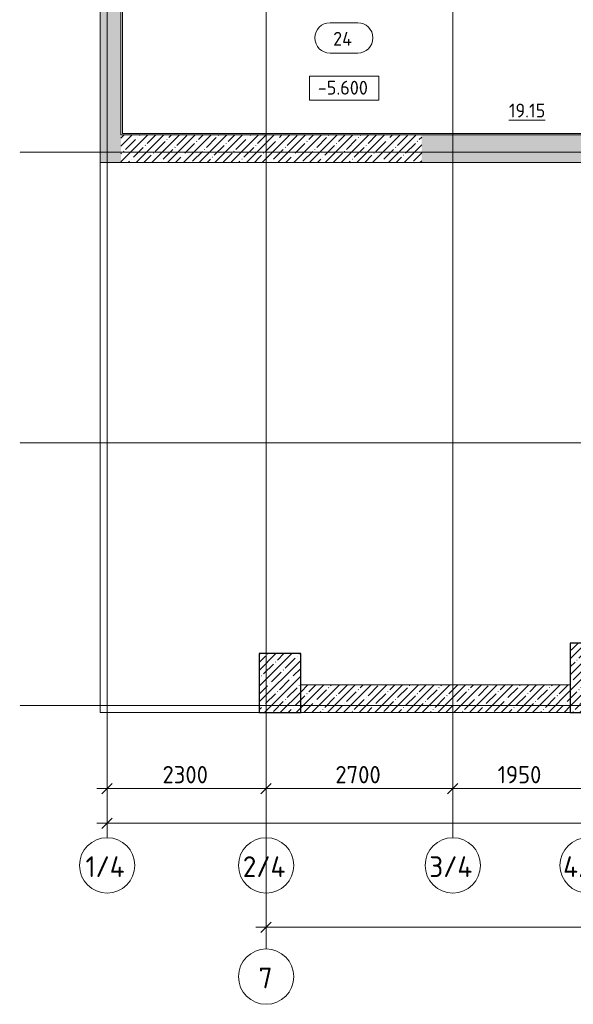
# Model space of a CAD drawing. Header units: millimetres. Extents: x 93132 to 156147, y -10965 to 65044.
# Tile 1 of 58: x 104705 to 112713, y -4319 to 9915. Entities that reach past the tile are written whole.
import ezdxf

# ---------------------------------------------------------------- set-up
doc = ezdxf.new("R2010")
doc.units = ezdxf.units.MM
doc.linetypes.add('4_ Штрихпунктир_ 10 х 2 мм', pattern=[14, 10, -2, 0, -2])
for name, color, linetype, lineweight in [('A-ANNO-DIMS', 7, 'Continuous', 5), ('A-ANNO-DIMS-100', 7, 'Continuous', 5), ('A-AREA-IDEN', 7, 'Continuous', 5), ('A-FLOR', 7, 'Continuous', 13), ('A-WALL', 7, 'Continuous', 13), ('A-WALL-PATT', 7, 'Continuous', 13), ('G-ANNO-DIMS', 7, 'Continuous', 5), ('S-COLS', 7, 'Continuous', 25), ('S-GRID', 7, 'Continuous', 5), ('S-GRID-IDEN', 7, 'Continuous', 5)]:
    doc.layers.add(name, color=color, linetype=linetype, lineweight=lineweight)
doc.styles.add('GOST Common_1', font='GOST_Common.ttf', dxfattribs={"height": 300})
doc.styles.add('GOST Common_2', font='GOST_Common.ttf', dxfattribs={"height": 200})
doc.styles.add('GOST Common_3', font='GOST_Common.ttf', dxfattribs={"height": 250})
doc.dimstyles.new('2_5_мм', dxfattribs={"dimscale": 304.8, "dimtxt": 251.428749, "dimasz": 0.492126, "dimexe": 0.492126, "dimexo": 0.492126, "dimgap": 0, "dimtad": 1, "dimdec": 5, "dimrnd": 1e-05, "dimdsep": 46, "dimtxsty": 'GOST Common_3', "dimblk1": 'OBLIQUE', "dimblk2": 'OBLIQUE', "dimsah": 1, "dimcen": 0.09, "dimdle": 0.492126, "dimadec": 5, "dimazin": 2, "dimtfac": 1, "dimtdec": 4, "dimtix": 1, "dimtmove": 0, "dimatfit": 3, "dimfxl": 1, "dimtvp": 1, "dimtolj": 1, "dimtzin": 0, "dimarcsym": 2})
doc.dimstyles.new('2_5_мм_1', dxfattribs={"dimscale": 304.8, "dimtxt": 251.428749, "dimasz": 0.492126, "dimexe": 0.492126, "dimexo": 0.492126, "dimgap": 0, "dimtad": 1, "dimdec": 5, "dimrnd": 1e-05, "dimdsep": 46, "dimtxsty": 'GOST Common_3', "dimblk1": 'OBLIQUE', "dimblk2": 'OBLIQUE', "dimsah": 1, "dimcen": 0.09, "dimdle": 0.492126, "dimadec": 5, "dimazin": 2, "dimtfac": 1, "dimtdec": 4, "dimtix": 1, "dimtmove": 1, "dimatfit": 3, "dimfxl": 1, "dimtvp": 1, "dimtolj": 1, "dimtzin": 0, "dimarcsym": 2})
pattern_1 = [(45, (0, 0), (-114.04925, 114.04925), []), (45, (114.05, 0), (-114.04925, 114.04925), [201.612, -40.322, 3.353, -36.97])]

# ---------------------------------------------------------------- blocks, each defined once
blk = doc.blocks.new('Наметкина 10_РД_АР_П_Отделка_R21_rvt-1--01_Подвал_МП_часть Г')
at = {"layer": 'A-WALL'}
for p, q in [((106170, 11500), (106170, 8270)), ((106190, 8270), (106190, 11480)), ((106170, 8270), (106170, 8250)), ((112870, 8270), (106190, 8270)), ((106170, 8250), (112870, 8250))]:
    blk.add_line(p, q, dxfattribs=at)
blk = doc.blocks.new('Ось сетки - 8_0 мм-31302--01_Подвал_МП_часть Г')
at = {"layer": 'S-GRID-IDEN'}
blk.add_circle((0, 0), 4, dxfattribs=at)
blk = doc.blocks.new('Марка помещения _Номер_ - 2 мм-68851--01_Подвал_МП_часть Г')
at = {"layer": 'A-AREA-IDEN'}
for p, q in [((-2.03, 2.21), (1.97, 2.21)), ((-2.03, -2.19), (1.97, -2.19))]:
    blk.add_line(p, q, dxfattribs=at)
for centre, start, end in [((-2.03, 0.01), 90, 270), ((1.97, 0.01), 270, 90)]:
    blk.add_arc(centre, 2.2, start, end, dxfattribs=at)
blk = doc.blocks.new('DIMBLOCK70--01_Подвал_МП_часть Г')
at = {"layer": 'A-ANNO-DIMS-100', "transparency": 16777216}
for p, q in [((105970, -1245), (105970, -1051)), ((108270, -1245), (108270, -1051)), ((105820, -1201), (108270, -1201)), ((105970, -1201), (105970, -1245)), ((108270, -1201), (108270, -1245))]:
    blk.add_line(p, q, dxfattribs=at)
at = {"layer": 'A-ANNO-DIMS-100', "lineweight": 25, "transparency": 16777216}
for p, q in [((105970, -1201), (106045, -1126)), ((108270, -1201), (108345, -1126)), ((105970, -1201), (105895, -1276)), ((108270, -1201), (108195, -1276))]:
    blk.add_line(p, q, dxfattribs=at)
at = {"layer": 'A-ANNO-DIMS-100', "color": 0, "transparency": 16777216, "insert": (106771, -874), "char_height": 250, "width": 838.66, "attachment_point": 1, "line_spacing_factor": 1.022761, "style": 'GOST Common_3'}
blk.add_mtext('2300', dxfattribs=at)
blk = doc.blocks.new('_Oblique')
at = {"color": 0, "linetype": 'ByBlock', "lineweight": -2}
blk.add_line((-0.5, -0.5), (0.5, 0.5), dxfattribs=at)
blk = doc.blocks.new('DIMBLOCK71--01_Подвал_МП_часть Г')
at = {"layer": 'A-ANNO-DIMS-100', "transparency": 16777216}
for p, q in [((108270, -1245), (108270, -1051)), ((110970, -1245), (110970, -1051)), ((108270, -1201), (110970, -1201)), ((108270, -1201), (108270, -1245)), ((110970, -1201), (110970, -1245))]:
    blk.add_line(p, q, dxfattribs=at)
at = {"layer": 'A-ANNO-DIMS-100', "lineweight": 25, "transparency": 16777216}
for p, q in [((108270, -1201), (108345, -1126)), ((110970, -1201), (111045, -1126)), ((108270, -1201), (108195, -1276)), ((110970, -1201), (110895, -1276))]:
    blk.add_line(p, q, dxfattribs=at)
at = {"layer": 'A-ANNO-DIMS-100', "color": 0, "transparency": 16777216, "insert": (109271, -874), "char_height": 250, "width": 838.66, "attachment_point": 1, "line_spacing_factor": 1.022761, "style": 'GOST Common_3'}
blk.add_mtext('2700', dxfattribs=at)
blk = doc.blocks.new('DIMBLOCK72--01_Подвал_МП_часть Г')
at = {"layer": 'A-ANNO-DIMS-100', "transparency": 16777216}
for p, q in [((110970, -1245), (110970, -1051)), ((112920, -1245), (112920, -1051)), ((110970, -1201), (112920, -1201)), ((110970, -1201), (110970, -1245)), ((112920, -1201), (112920, -1245))]:
    blk.add_line(p, q, dxfattribs=at)
at = {"layer": 'A-ANNO-DIMS-100', "lineweight": 25, "transparency": 16777216}
for p, q in [((110970, -1201), (111045, -1126)), ((112920, -1201), (112995, -1126)), ((110970, -1201), (110895, -1276)), ((112920, -1201), (112845, -1276))]:
    blk.add_line(p, q, dxfattribs=at)
at = {"layer": 'A-ANNO-DIMS-100', "color": 0, "transparency": 16777216, "insert": (111619, -874), "char_height": 250, "width": 782.41, "attachment_point": 1, "line_spacing_factor": 1.022761, "style": 'GOST Common_3'}
blk.add_mtext('1950', dxfattribs=at)
blk = doc.blocks.new('DIMBLOCK80--01_Подвал_МП_часть Г')
at = {"layer": 'A-ANNO-DIMS-100', "transparency": 16777216}
for p, q in [((105970, -1745), (105970, -1551)), ((131670, -1745), (131670, -1551)), ((105820, -1701), (131820, -1701)), ((105970, -1701), (105970, -1745)), ((131670, -1701), (131670, -1745))]:
    blk.add_line(p, q, dxfattribs=at)
at = {"layer": 'A-ANNO-DIMS-100', "lineweight": 25, "transparency": 16777216}
for p, q in [((105970, -1701), (105895, -1776)), ((105970, -1701), (106045, -1626)), ((131670, -1701), (131595, -1776)), ((131670, -1701), (131745, -1626))]:
    blk.add_line(p, q, dxfattribs=at)
at = {"layer": 'A-ANNO-DIMS-100', "color": 0, "transparency": 16777216, "insert": (118383, -1374), "char_height": 250, "width": 1048.33, "attachment_point": 1, "line_spacing_factor": 1.022761, "style": 'GOST Common_3'}
blk.add_mtext('25700', dxfattribs=at)
blk = doc.blocks.new('Высотные отметки - Frame_2-749557--01_Подвал_МП_часть Г')
at = {"layer": 'G-ANNO-DIMS'}
for p, q in [((-5, 3.5), (-5, 0)), ((5, 3.5), (-5, 3.5)), ((5, 0), (5, 3.5)), ((-5, 0), (5, 0))]:
    blk.add_line(p, q, dxfattribs=at)
blk = doc.blocks.new('DIMBLOCK197--01_Подвал_МП_часть Г')
at = {"layer": 'A-ANNO-DIMS-100', "transparency": 16777216}
for p, q in [((108270, -3250), (108270, -3056)), ((129570, -3250), (129570, -3056)), ((108120, -3206), (129720, -3206)), ((108270, -3206), (108270, -3250)), ((121744, -3206), (118920, -3206)), ((122671, -3206), (121744, -3206)), ((129570, -3206), (129570, -3250))]:
    blk.add_line(p, q, dxfattribs=at)
at = {"layer": 'A-ANNO-DIMS-100', "lineweight": 25, "transparency": 16777216}
for p, q in [((108270, -3206), (108345, -3131)), ((129570, -3206), (129645, -3131)), ((108270, -3206), (108195, -3281)), ((129570, -3206), (129495, -3281))]:
    blk.add_line(p, q, dxfattribs=at)
at = {"layer": 'A-ANNO-DIMS-100', "color": 0, "transparency": 16777216, "insert": (121844, -2879), "char_height": 250, "width": 992.08, "attachment_point": 1, "line_spacing_factor": 1.022761, "style": 'GOST Common_3'}
blk.add_mtext('21300', dxfattribs=at)

msp = doc.modelspace()

# ---------------------------------------------------------------- hatches: boundary and pattern name
at = {"layer": 'A-WALL-PATT', "lineweight": 5}
h = msp.add_hatch(dxfattribs=at)
h.set_pattern_fill('FP_1', color=256, style=0, pattern_type=2)
h.set_pattern_definition(pattern_1)
h.paths.add_polyline_path([(106170, 7850), (106170, 35400), (105870, 35400), (105870, 7850)])
h = msp.add_hatch(dxfattribs=at)
h.set_pattern_fill('FP_1', color=256, style=0, pattern_type=2)
h.set_pattern_definition(pattern_1)
h.paths.add_polyline_path([(108170.012666, 7850), (108170.012666, 8250), (106170, 8250), (106170, 7850)])
h = msp.add_hatch(dxfattribs=at)
h.set_pattern_fill('FP_1', color=256, style=0, pattern_type=2)
h.set_pattern_definition(pattern_1)
h.paths.add_polyline_path([(110520, 7850), (110520, 8250), (108170.012666, 8250), (108170.012666, 7850), (109088.304255, 7850)])
h = msp.add_hatch(dxfattribs=at)
h.set_pattern_fill('FP_1', color=256, style=0, pattern_type=2)
h.set_pattern_definition(pattern_1)
h.paths.add_polyline_path([(129670.01198, 7850), (129670.01198, 8250), (110520, 8250), (110520, 7850), (127963.075878, 7850)])
h = msp.add_hatch(dxfattribs=at)
h.set_pattern_fill('FP_1', color=256, style=0, pattern_type=2)
h.set_pattern_definition(pattern_1)
h.paths.add_polyline_path([(112670, -100), (112670, 300), (108770, 300), (108770, -100), (109088.304255, -100)])
at = {"layer": 'S-COLS', "lineweight": 5}
h = msp.add_hatch(dxfattribs=at)
h.set_pattern_fill('FP_1', color=256, style=0, pattern_type=2)
h.set_pattern_definition(pattern_1)
h.paths.add_polyline_path([(113170, -100), (113170, 900), (112670, 900), (112670, -100)])
h = msp.add_hatch(dxfattribs=at)
h.set_pattern_fill('FP_1', color=256, style=0, pattern_type=2)
h.set_pattern_definition(pattern_1)
h.paths.add_polyline_path([(108770, -100), (108770, 750), (108170, 750), (108170, -100)])

# ---------------------------------------------------------------- linework, layer by layer
at = {"layer": 'A-FLOR'}
for p, q in [((105870, 7850), (105870, -100)), ((105870, -100), (108170, -100))]:
    msp.add_line(p, q, dxfattribs=at)
at = {"layer": 'A-WALL'}
for p, q in [((105870, 35400), (105870, 7850)), ((106170, 8250), (106170, 11500)), ((118170, 8250), (106170, 8250)), ((105870, 7850), (131770, 7850)), ((112670, 300), (108770, 300)), ((108770, 300), (108770, -100)), ((112670, -100), (112670, 300)), ((108770, -100), (112670, -100))]:
    msp.add_line(p, q, dxfattribs=at)
at = {"layer": 'S-COLS'}
for p, q in [((113170, 900), (112670, 900)), ((112670, 900), (112670, -100)), ((108770, 750), (108170, 750)), ((108170, 750), (108170, -100)), ((108770, -100), (108770, 750)), ((108170, -100), (108770, -100)), ((112670, -100), (113170, -100))]:
    msp.add_line(p, q, dxfattribs=at)
at = {"layer": 'S-GRID', "linetype": '4_ Штрихпунктир_ 10 х 2 мм'}
for p, q in [((108270, -3519.290123), (108270, 63183.748364)), ((110970, -1911.296705), (110970, 63183.748364)), ((110970, -1610.369524), (110970, 63183.748364)), ((105970, -1911.296705), (105970, 37500)), ((108270, -1911.296705), (108270, 37500)), ((134543.645795, 8000), (104705.052177, 8000)), ((134543.645795, 3800), (104705.052177, 3800)), ((134543.645795, 0), (104974.772979, 0)), ((134543.645795, 0), (104705.052177, 0))]:
    msp.add_line(p, q, dxfattribs=at)

# ---------------------------------------------------------------- block references
at = {"lineweight": 5}
msp.add_blockref('Наметкина 10_РД_АР_П_Отделка_R21_rvt-1--01_Подвал_МП_часть Г', (0, 0), dxfattribs=at)
at = {"layer": 'A-AREA-IDEN', "xscale": 99.99999999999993, "yscale": 99.99999999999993, "zscale": 99.99999999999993}
msp.add_blockref('Марка помещения _Номер_ - 2 мм-68851--01_Подвал_МП_часть Г', (109397.600709, 9650.775263), dxfattribs=at)
at = {"layer": 'G-ANNO-DIMS', "xscale": 99.99999999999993, "yscale": 99.99999999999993, "zscale": 99.99999999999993}
msp.add_blockref('Высотные отметки - Frame_2-749557--01_Подвал_МП_часть Г', (109399.277033, 8750.526792), dxfattribs=at)
at = {"layer": 'S-GRID-IDEN', "xscale": 99.99999999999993, "yscale": 99.99999999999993, "zscale": 99.99999999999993}
for p in [(105970, -2311.296705), (108270, -2311.296705), (110970, -2311.296705), (112920, -2311.296705), (108270, -3919.290123)]:
    msp.add_blockref('Ось сетки - 8_0 мм-31302--01_Подвал_МП_часть Г', p, dxfattribs=at)

# ---------------------------------------------------------------- texts
at = {"layer": 'A-AREA-IDEN', "char_height": 200, "attachment_point": 1, "style": 'GOST Common_2'}
for s, insert, width in [('24', (109239.086512, 9739.518445), 376.793125), ('\\L19.15', (111780.913761, 8701.763429), 665.400625)]:
    msp.add_mtext(s, dxfattribs=dict(at, insert=insert, width=width))
at = {"layer": 'G-ANNO-DIMS', "insert": (109017.120507, 9031.892453), "char_height": 200, "width": 917.17566319, "attachment_point": 1, "line_spacing_factor": 1.022761, "style": 'GOST Common_2'}
msp.add_mtext('-5.600', dxfattribs=at)
at = {"layer": 'S-GRID-IDEN', "char_height": 300, "attachment_point": 1, "style": 'GOST Common_1'}
for s, insert, width in [('1/4', (105658.87793, -2179.209556), 745.569375), ('2/4', (107932.37793, -2179.209556), 809.704375), ('3/4', (110629.37793, -2179.209556), 817.72125), ('4/4', (112565.87793, -2179.209556), 849.78875), ('\\fGOST Common|b0|i0|c204|p34|;7', (108160.87793, -3787.202974), 256.54)]:
    msp.add_mtext(s, dxfattribs=dict(at, insert=insert, width=width))

# ---------------------------------------------------------------- dimensions: what is measured, and where the dimension line sits
at = {"layer": 'A-ANNO-DIMS'}
for base, p1, p2, override, picture, middle in [((108270, -1200.591432), (105970, -1094.525415), (108270, -1094.525415), {"dimpost": '<>', "dimfxl": 2300}, 'DIMBLOCK70--01_Подвал_МП_часть Г', (107120, -1075.591432)), ((110970, -1200.591432), (108270, -1094.525415), (110970, -1094.525415), {"dimpost": '<>', "dimfxl": 2700}, 'DIMBLOCK71--01_Подвал_МП_часть Г', (109620, -1075.591432)), ((112920, -1200.591432), (110970, -1094.525415), (112920, -1094.525415), {"dimpost": '<>', "dimfxl": 1950}, 'DIMBLOCK72--01_Подвал_МП_часть Г', (111945, -1075.591432)), ((131670.0000000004, -1700.591431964), (105970.0000000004, -1594.525414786), (131670.0000000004, -1594.525414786), {"dimpost": '<>', "dimfxl": 25700}, 'DIMBLOCK80--01_Подвал_МП_часть Г', (118820.0000000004, -1575.591431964))]:
    dim = msp.add_linear_dim(base=base, p1=p1, p2=p2, dimstyle='2_5_мм', override=override, dxfattribs=at)
    dim.commit()
    dim.dimension.update_dxf_attribs({"geometry": picture, "text_midpoint": middle})
dim = msp.add_linear_dim(base=(129570.0000000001, -3205.7971359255), p1=(108270, -3099.7311187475), p2=(129570.0000000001, -3099.7311187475), dimstyle='2_5_мм_1', override={"dimpost": '<>', "dimfxl": 21300}, dxfattribs=at)
dim.commit()
dim.dimension.update_dxf_attribs({"geometry": 'DIMBLOCK197--01_Подвал_МП_часть Г', "text_midpoint": (122340.4726288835, -3045.7567266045), "dimtype": 160})

doc.saveas('drawing.dxf')
